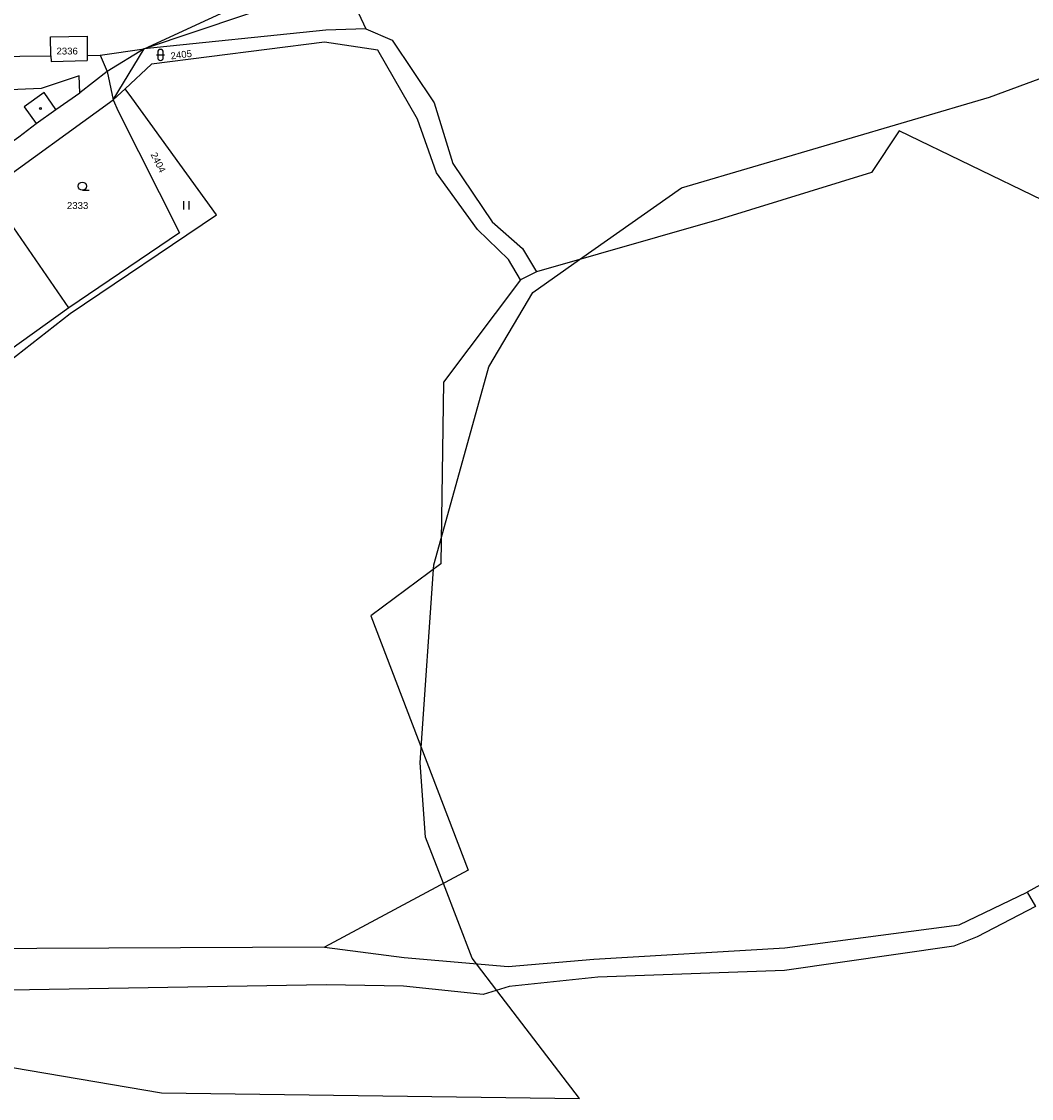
# Model space of a CAD drawing. Header units: metres. Extents: x -535942 to -530626, y -1087729 to -1086275.
# Tile 12 of 247: x -534128 to -533945, y -1087220 to -1087025. Entities that reach past the tile are written whole.
import ezdxf

# ---------------------------------------------------------------- set-up
doc = ezdxf.new("R2010")
doc.units = ezdxf.units.M
doc.layers.add('_blok katastr', color=7, linetype='Continuous')
for name, color, linetype, true_color in [('BT_BPEJ', 7, 'Continuous', 0x7fffff), ('BT_hranice_parcel', 7, 'Continuous', 0x007f00), ('BT_mapove_znacky', 7, 'Continuous', 0x007f00), ('BT_text_parcel', 7, 'Continuous', 0x007f00), ('BT_vnitrni_kresby', 7, 'Continuous', 0x007f00)]:
    doc.layers.add(name, color=color, linetype=linetype, true_color=true_color)
doc.styles.add('BT_text_mapy_m', font='arial.ttf', dxfattribs={"height": 5})

# ---------------------------------------------------------------- blocks, each defined once
blk = doc.blocks.new('BT_symbol_304')
at = {"layer": 'BT_mapove_znacky', "lineweight": -3}
blk.add_line((0, 0), (1.25, 0), dxfattribs=at)
blk.add_circle((0, 0.75), 0.75, dxfattribs=at)
blk = doc.blocks.new('BT_symbol_306')
at = {"layer": 'BT_mapove_znacky', "lineweight": -3}
for p, q in [((-0.5, 0), (-0.5, 1.5)), ((0.5, 0), (0.5, 1.5))]:
    blk.add_line(p, q, dxfattribs=at)
blk = doc.blocks.new('BT_symbol_316')
at = {"layer": 'BT_mapove_znacky', "lineweight": -3}
blk.add_line((-0.75, 1), (0.75, 1), dxfattribs=at)
blk.add_lwpolyline([(0, 0), (0.1913, 0.0381), (0.3536, 0.1464), (0.4619, 0.3087), (0.5, 0.5), (0.5, 1.5), (0.4619, 1.6913), (0.3536, 1.8536), (0.1913, 1.9619), (0, 2), (-0.1913, 1.9619), (-0.3536, 1.8536), (-0.4619, 1.6913), (-0.5, 1.5), (-0.5, 0.5), (-0.4619, 0.3087), (-0.3536, 0.1464), (-0.1913, 0.0381), (0, 0)], dxfattribs=at)
blk = doc.blocks.new('BT_symbol_402')
at = {"layer": 'BT_mapove_znacky', "lineweight": -3}
blk.add_circle((0, 0), 0.175, dxfattribs=at)
blk = doc.blocks.new('_KATASTR')
at = {"layer": 'BT_BPEJ', "lineweight": -3}
for points in [[(-534027, -1087220.5), (-534042.02, -1087200.85), (-534045.72, -1087196.02), (-534046.5, -1087195), (-534051.75, -1087181.42), (-534055, -1087173), (-534056, -1087159.5), (-534055.81, -1087156.74), (-534053.55, -1087124.28), (-534053.5, -1087123.5), (-534052.17, -1087118.72), (-534043.5, -1087087.5), (-534035.5, -1087074), (-534027.01, -1087068.02), (-534008.5, -1087055), (-533952.5, -1087038.5), (-533913.78, -1087024.18)], [(-534397, -1087150.5), (-534385.54, -1087151.24), (-534381.5, -1087151.5), (-534378.99, -1087152.36), (-534341.37, -1087165.24), (-534336.25, -1087166.99), (-534307, -1087177), (-534238.5, -1087196.5), (-534222.14, -1087199.28), (-534191.28, -1087204.52), (-534142.63, -1087212.78), (-534139.08, -1087213.38), (-534103, -1087219.5), (-534027, -1087220.5)]]:
    blk.add_lwpolyline(points, dxfattribs=at)
at = {"layer": 'BT_hranice_parcel', "lineweight": -3}
for points in [[(-533942.84, -1087057.23), (-533968.92, -1087044.59), (-533973.94, -1087052.18), (-534001.61, -1087060.76), (-534034.86, -1087070.27), (-534037.71, -1087071.72), (-534051.76, -1087090.29), (-534052.24, -1087123.3), (-534064.97, -1087132.79), (-534047.28, -1087179.03), (-534073.35, -1087193.01), (-534058.91, -1087194.85), (-534039.96, -1087196.53), (-534024.41, -1087195.2), (-533989.7, -1087193.13), (-533957.98, -1087188.92), (-533945.61, -1087183.01)], [(-533860.35, -1087136.07), (-533945.61, -1087183.01), (-533944.11, -1087185.61), (-533954.72, -1087191.13), (-533958.97, -1087192.84), (-533989.73, -1087197.25)], [(-534106.15, -1087029.72), (-534071.85, -1087013.85), (-534069.83, -1087017.46), (-534106.15, -1087029.72)], [(-534069.83, -1087017.46), (-534065.86, -1087026.05), (-534073.13, -1087026.34), (-534106.15, -1087029.72)], [(-534065.86, -1087026.05), (-534061.05, -1087028.15), (-534053.44, -1087039.54), (-534050.06, -1087050.55), (-534042.91, -1087061.14), (-534037.35, -1087066.01), (-534034.86, -1087070.27)], [(-534123.1, -1087030.97), (-534123.17, -1087027.51), (-534116.54, -1087027.4), (-534116.5, -1087030.9), (-534116.49, -1087031.81)], [(-534037.71, -1087071.72), (-534039.92, -1087067.98), (-534045.58, -1087062.56), (-534053.03, -1087052.24), (-534056.45, -1087042.49), (-534063.66, -1087029.97), (-534073.37, -1087028.52), (-534104.83, -1087032.52), (-534109.6, -1087036.96), (-534111.78, -1087038.98), (-534106.15, -1087029.72)], [(-534116.5, -1087030.9), (-534114.15, -1087030.88), (-534106.15, -1087029.72)], [(-534143.19, -1087043.28), (-534150.31, -1087032.95), (-534151.37, -1087031.27), (-534123.1, -1087030.97), (-534123.08, -1087032.01), (-534116.49, -1087031.81)], [(-534114.15, -1087030.88), (-534112.86, -1087033.86), (-534117.87, -1087037.7)], [(-534117.87, -1087037.7), (-534117.95, -1087034.63), (-534124.86, -1087036.94), (-534134.82, -1087037.36), (-534143.19, -1087043.28), (-534137.28, -1087051.6), (-534128.93, -1087045.7), (-534125.8, -1087043.31), (-534122.18, -1087040.72), (-534117.87, -1087037.7)], [(-534146.11, -1087095.08), (-534144.93, -1087096.68), (-534132.12, -1087087.65), (-534119.58, -1087077.82), (-534092.98, -1087059.9), (-534108.39, -1087038.63), (-534109.6, -1087036.96)], [(-534099.71, -1087063.14), (-534119.83, -1087076.78), (-534134.59, -1087055.45), (-534111.78, -1087038.98), (-534110.89, -1087041.06), (-534099.71, -1087063.14)], [(-534119.83, -1087076.78), (-534132.8, -1087086.04), (-534147.77, -1087065.22), (-534134.59, -1087055.45)], [(-534073.35, -1087193.01), (-534138.78, -1087193.33), (-534148.6, -1087191.5), (-534156.19, -1087190.08), (-534188.04, -1087186.85), (-534193.27, -1087188.55), (-534201.73, -1087191.31), (-534210.02, -1087175.44), (-534231.64, -1087153.23), (-534212.97, -1087140.56), (-534199.39, -1087131.24), (-534186.21, -1087122.01), (-534169.91, -1087111.1), (-534165.91, -1087108.54)], [(-533989.73, -1087197.25), (-534023.68, -1087198.48), (-534039.83, -1087200.17), (-534044.51, -1087201.63), (-534058.99, -1087200.07), (-534073.07, -1087199.85), (-534137.85, -1087200.96), (-534150.34, -1087201.03), (-534152.36, -1087205.2), (-534159.49, -1087203.04), (-534186.78, -1087203.95), (-534210.57, -1087206.95), (-534214.59, -1087206.13), (-534241.82, -1087208.23), (-534268.25, -1087209.42), (-534278.04, -1087208.49), (-534295.25, -1087206.05), (-534308.13, -1087202.43)]]:
    blk.add_lwpolyline(points, dxfattribs=at)
at = {"layer": 'BT_vnitrni_kresby', "lineweight": -3}
for points in [[(-534106.15, -1087029.72), (-534112.86, -1087033.86)], [(-534112.86, -1087033.86), (-534111.78, -1087038.98)], [(-534124.34, -1087037.67), (-534127.95, -1087040.28)], [(-534122.18, -1087040.72), (-534124.34, -1087037.67)], [(-534127.95, -1087040.28), (-534125.8, -1087043.31)]]:
    blk.add_lwpolyline(points, dxfattribs=at)
at = {"layer": 'BT_mapove_znacky', "lineweight": -3, "rotation": 359.8299999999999}
blk.add_blockref('BT_symbol_316', (-534103.18, -1087031.82), dxfattribs=at)
at = {"layer": 'BT_mapove_znacky', "lineweight": -3}
for name, p in [('BT_symbol_402', (-534125.02, -1087040.54)), ('BT_symbol_304', (-534117.38, -1087055.42)), ('BT_symbol_306', (-534098.44, -1087058.91))]:
    blk.add_blockref(name, p, dxfattribs=at)
at = {"layer": 'BT_text_parcel', "lineweight": -3, "style": 'BT_text_mapy_m'}
for s, p in [('2336', (-534122.09, -1087030.74)), ('2333', (-534120.19, -1087058.82))]:
    blk.add_text(s, height=1.25, dxfattribs=at).set_placement(p)
for s, rotation, p in [('2405', 7.31, (-534101.26, -1087031.64)), ('2404', 296.55, (-534105.01, -1087048.91))]:
    blk.add_text(s, height=1.25, rotation=rotation, dxfattribs=at).set_placement(p)

msp = doc.modelspace()

# ---------------------------------------------------------------- block references
at = {"layer": '_blok katastr', "lineweight": -3}
msp.add_blockref('_KATASTR', (0, 0), dxfattribs=at)

doc.saveas('drawing.dxf')
